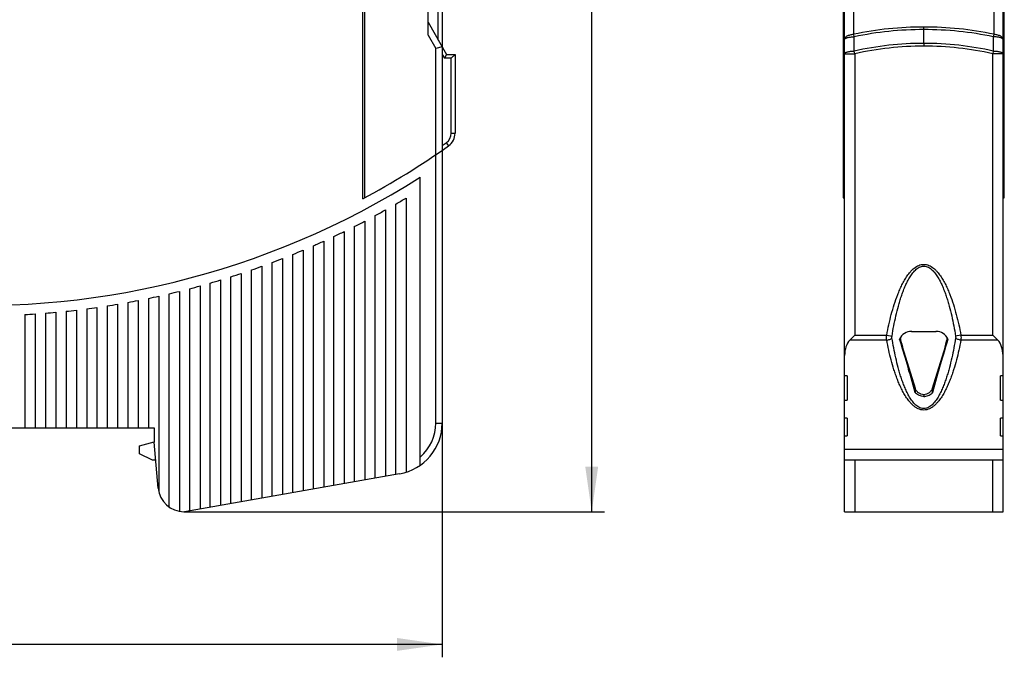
# Model space of a CAD drawing. Header units: millimetres. Extents: x 0 to 420, y 0 to 297.
# Tile 10 of 44: x 84 to 161, y 149 to 199. Entities that reach past the tile are written whole.
import ezdxf

# ---------------------------------------------------------------- set-up
doc = ezdxf.new("R2010")
doc.units = ezdxf.units.MM
doc.header["$LTSCALE"] = 23.1
doc.layers.get('0').update_dxf_attribs({"linetype": 'CONTINUOUS'})
doc.layers.add('T-PM12-T0X-00-LOADDXF_DIMENSION', color=7, linetype='CONTINUOUS')
doc.layers.add('T-PM12-T0X-LDXF_CONTINUOUS_LINE', color=7, linetype='CONTINUOUS')
doc.styles.get("Standard").update_dxf_attribs({"font": 'txt', "width": 0.8})
doc.dimstyles.new('DIMSTYLE_1', dxfattribs={"dimtxt": 2.5, "dimasz": 3.5, "dimexe": 1, "dimexo": 0, "dimtad": 1, "dimdec": 3, "dimdsep": 46, "dimtxsty": 'Standard', "dimblk": '_FILLED', "dimblk1": '_FILLED', "dimblk2": '_FILLED', "dimcen": 0.09, "dimclrt": 5, "dimadec": 0, "dimazin": 0, "dimtp": 0.3, "dimtm": 0.3, "dimtfac": 1, "dimtdec": 3, "dimtofl": 0, "dimtmove": 0, "dimatfit": 3, "dimldrblk": '_FILLED', "dimfxl": 1, "dimtolj": 1, "dimarcsym": 0})

# ---------------------------------------------------------------- blocks, each defined once
blk = doc.blocks.new('_FILLED')
at = {"color": 0, "linetype": 'ByBlock'}
blk.add_solid([(0, 0), (-1, 0.143), (-1, -0.143)], dxfattribs=at)
blk = doc.blocks.new('*D1')
at = {"layer": 'T-PM12-T0X-00-LOADDXF_DIMENSION', "color": 2, "linetype": 'Continuous'}
for p, q in [((116.92, 167.349), (116.92, 149.164)), ((36.92, 160.466), (36.92, 149.164)), ((36.92, 150.164), (76.92, 150.164)), ((116.92, 150.164), (76.92, 150.164))]:
    blk.add_line(p, q, dxfattribs=at)
at = {"layer": 'T-PM12-T0X-00-LOADDXF_DIMENSION', "color": 2, "linetype": 'Continuous', "xscale": 3.5, "yscale": 3.5, "zscale": 3.5, "rotation": 180}
blk.add_blockref('_FILLED', (36.92, 150.164), dxfattribs=at)
at = {"layer": 'T-PM12-T0X-00-LOADDXF_DIMENSION', "color": 2, "linetype": 'Continuous', "xscale": 3.5, "yscale": 3.5, "zscale": 3.5}
blk.add_blockref('_FILLED', (116.92, 150.164), dxfattribs=at)
at = {"layer": 'T-PM12-T0X-00-LOADDXF_DIMENSION', "color": 5, "linetype": 'Continuous', "insert": (76.92, 153.289), "char_height": 2.5, "width": 5.89286, "attachment_point": 2, "line_spacing_factor": 0.9}
blk.add_mtext('80', dxfattribs=at)
blk = doc.blocks.new('*D2')
at = {"layer": 'T-PM12-T0X-00-LOADDXF_DIMENSION', "color": 2, "linetype": 'Continuous'}
for p, q in [((116.42, 258.966), (127.903, 258.966)), ((127.903, 258.966), (129.528, 258.966)), ((128.528, 258.966), (128.528, 209.716)), ((128.528, 160.466), (128.528, 209.716)), ((96.92, 160.466), (127.903, 160.466)), ((127.903, 160.466), (129.528, 160.466))]:
    blk.add_line(p, q, dxfattribs=at)
at = {"layer": 'T-PM12-T0X-00-LOADDXF_DIMENSION', "color": 2, "linetype": 'Continuous', "xscale": 3.5, "yscale": 3.5, "zscale": 3.5}
for p, rotation in [((128.528, 258.966), 90), ((128.528, 160.466), 270)]:
    blk.add_blockref('_FILLED', p, dxfattribs=dict(at, rotation=rotation))
at = {"layer": 'T-PM12-T0X-00-LOADDXF_DIMENSION', "color": 5, "linetype": 'Continuous', "insert": (125.403, 209.716), "char_height": 2.5, "width": 8.83929, "attachment_point": 2, "rotation": 90, "line_spacing_factor": 0.9}
blk.add_mtext(' 99', dxfattribs=at)

msp = doc.modelspace()

# ---------------------------------------------------------------- linework, layer by layer
at = {"layer": 'T-PM12-T0X-LDXF_CONTINUOUS_LINE', "color": 7, "linetype": 'Continuous'}
for p, q in [((148.1587, 160.466), (148.1587, 257.321)), ((160.4587, 160.466), (160.4587, 257.321)), ((110.7471, 184.7471), (110.7471, 255.9244)), ((110.9203, 184.8401), (110.9203, 255.7953)), ((148.0587, 255.7953), (148.0587, 184.8401)), ((160.5587, 184.8401), (160.5587, 255.7953)), ((115.8203, 197.466), (115.8203, 254.9827)), ((116.9203, 235.7), (116.9203, 167.349)), ((115.8203, 198.466), (117.2637, 195.966)), ((116.9203, 196.5608), (116.4203, 196.4268)), ((154.3086, 196.8205), (154.3087, 196.6079)), ((117.2637, 195.966), (117.0905, 195.666)), ((117.2637, 195.966), (117.9203, 195.966)), ((117.9203, 195.966), (117.6203, 195.666)), ((117.9203, 195.966), (117.9203, 189.8463)), ((115.2203, 164.0764), (115.2203, 186.4335)), ((113.3203, 163.3578), (113.3203, 184.3476)), ((114.1203, 184.8171), (114.1203, 163.5332)), ((111.7203, 163.0757), (111.7203, 183.4538)), ((112.5203, 183.8932), (112.5203, 163.2167)), ((110.9203, 183.0288), (110.9203, 162.9346)), ((109.3203, 182.221), (109.3203, 162.6525)), ((110.1203, 162.7936), (110.1203, 182.618)), ((107.7203, 181.4677), (107.7203, 162.3704)), ((108.5203, 162.5114), (108.5203, 181.8377)), ((105.3203, 161.9472), (105.3203, 180.4354)), ((106.1203, 180.7668), (106.1203, 162.0882)), ((106.9203, 162.2293), (106.9203, 181.1108)), ((103.7203, 161.6651), (103.7203, 179.8096)), ((104.5203, 180.1164), (104.5203, 161.8061)), ((101.3203, 178.9609), (101.3203, 161.2419)), ((102.1203, 161.3829), (102.1203, 179.2321)), ((102.9203, 179.5149), (102.9203, 161.524)), ((98.9203, 160.8187), (98.9203, 178.2162)), ((99.7203, 178.4531), (99.7203, 160.9598)), ((100.5203, 161.1008), (100.5203, 178.7013)), ((95.7203, 160.8333), (95.7203, 177.3788)), ((96.5203, 177.5718), (96.5203, 160.4978)), ((97.3203, 160.5366), (97.3203, 177.7757)), ((98.1203, 177.9904), (98.1203, 160.6776)), ((92.5203, 176.7128), (92.5203, 166.966)), ((93.3203, 176.8635), (93.3203, 166.966)), ((94.1203, 177.0247), (94.1203, 166.966)), ((94.9203, 177.1965), (94.9203, 162.0446)), ((85.3203, 175.8156), (85.3203, 166.966)), ((86.1203, 175.875), (86.1203, 166.966)), ((86.9203, 175.9444), (86.9203, 166.966)), ((87.7203, 176.0238), (87.7203, 166.966)), ((88.5203, 176.1133), (88.5203, 166.966)), ((89.3203, 176.2128), (89.3203, 166.966)), ((90.1203, 176.3224), (90.1203, 166.966)), ((90.9203, 176.4423), (90.9203, 166.966)), ((91.7203, 176.5724), (91.7203, 166.966)), ((84.5203, 175.7661), (84.5203, 166.966)), ((153.3518, 174.466), (155.2657, 174.466)), ((148.9587, 174.1804), (148.5587, 173.7804)), ((160.0587, 173.7804), (159.6587, 174.1804)), ((153.6598, 170.0173), (152.6546, 173.266)), ((155.9628, 173.266), (154.9577, 170.0173)), ((148.3587, 171.0215), (148.1587, 171.0215)), ((148.3587, 171.0215), (148.3587, 169.1163)), ((160.4587, 171.0215), (160.2587, 171.0215)), ((160.2587, 169.1163), (160.2587, 171.0215)), ((148.1587, 169.1163), (148.3587, 169.1163)), ((154.3087, 169.5392), (154.3087, 169.4132)), ((160.2587, 169.1163), (160.4587, 169.1163)), ((148.3587, 167.7307), (148.1587, 167.7307)), ((148.3587, 167.7307), (148.3587, 166.345)), ((160.4587, 167.7307), (160.2587, 167.7307)), ((160.2587, 166.345), (160.2587, 167.7307)), ((61.1388, 166.966), (94.5703, 166.966)), ((94.5703, 166.966), (94.5703, 165.866)), ((93.4204, 165.591), (94.5703, 165.8991)), ((148.1587, 166.345), (148.3587, 166.345)), ((160.2587, 166.345), (160.4587, 166.345)), ((93.4204, 164.9662), (93.4204, 165.591)), ((94.883, 162.2917), (94.5703, 165.866)), ((160.4587, 165.3058), (148.1587, 165.3058)), ((94.4204, 164.466), (93.4204, 164.9662)), ((94.6928, 164.466), (94.4204, 164.466)), ((160.4587, 164.466), (148.1587, 164.466)), ((113.6149, 163.4097), (96.9203, 160.466)), ((96.8754, 160.466), (96.9203, 160.466)), ((148.1587, 160.466), (160.4587, 160.466))]:
    msp.add_line(p, q, dxfattribs=at)
at = {"layer": 'T-PM12-T0X-LDXF_CONTINUOUS_LINE', "color": 9, "linetype": 'Continuous'}
for p, q in [((148.8717, 197.528), (148.8717, 257.4075)), ((159.7457, 257.4075), (159.7457, 197.5281)), ((116.6203, 197.0804), (116.6203, 235.8952)), ((154.3086, 196.8202), (154.3086, 198.0884)), ((115.8203, 197.466), (116.4203, 196.4268)), ((148.9123, 197.3326), (148.8717, 197.5282)), ((148.9116, 196.2221), (148.9123, 197.3326)), ((159.7457, 197.5282), (159.7051, 197.3326)), ((159.7051, 197.3326), (159.7058, 196.2221)), ((116.4203, 167.349), (116.4203, 196.4268)), ((116.9203, 195.9608), (117.0905, 195.666)), ((148.1587, 196.0117), (148.9587, 196.0117)), ((148.9587, 196.0117), (148.9116, 196.2221)), ((148.9587, 196.0116), (148.9587, 174.1804)), ((159.7058, 196.2221), (159.6587, 196.0117)), ((160.4587, 196.0117), (159.6587, 196.0117)), ((159.6587, 174.1804), (159.6587, 196.0114)), ((117.6203, 195.666), (117.0905, 195.666)), ((117.6203, 189.8463), (117.6203, 195.666)), ((117.6203, 189.8463), (117.9203, 189.8463)), ((117.24, 189.1115), (117.4132, 188.8665)), ((151.4266, 173.7804), (148.5587, 173.7804)), ((148.9587, 174.1804), (151.4285, 174.1804)), ((151.4285, 174.1804), (151.84, 174.1021)), ((152.4581, 173.9147), (152.5363, 173.7151)), ((156.0812, 173.7151), (156.1594, 173.9147)), ((157.1889, 174.1804), (156.7775, 174.1021)), ((157.1889, 174.1804), (159.6587, 174.1804)), ((160.0587, 173.7804), (157.1908, 173.7804)), ((153.6598, 169.6866), (153.6598, 170.0173)), ((154.9577, 170.0173), (154.9577, 169.6866)), ((116.4203, 167.349), (116.9203, 167.349)), ((148.9587, 164.466), (148.9587, 160.466)), ((159.6587, 160.466), (159.6587, 164.466))]:
    msp.add_line(p, q, dxfattribs=at)
at = {"layer": 'T-PM12-T0X-LDXF_CONTINUOUS_LINE', "color": 7, "linetype": 'Continuous'}
for centre, radius, start, end in [((250.0409, 71.2771), 247.6448, 131.166943, 149.198264), ((80.9203, 240.466), 64, 228.628589, 302.407513), ((116.7203, 189.8463), 1.2, 305.269238, 360), ((80.9203, 240.466), 63.2, 298.160492, 305.269238), ((80.9203, 240.466), 64.8, 300, 300.820201), ((80.9203, 240.466), 64.8, 298.379448, 299.186523), ((80.9203, 240.466), 64.8, 296.783295, 297.578468), ((80.9203, 240.466), 64.8, 295.209286, 295.993655), ((80.9203, 240.466), 64.8, 293.65538, 294.42994), ((80.9203, 240.466), 64.8, 292.119725, 292.88538), ((80.9203, 240.466), 64.8, 290.600625, 291.358206), ((80.9203, 240.466), 64.8, 287.605966, 288.349635), ((80.9203, 240.466), 64.8, 289.096519, 289.84679), ((80.9203, 240.466), 64.8, 286.12762, 286.865347), ((80.9203, 240.466), 64.8, 283.202601, 283.930264), ((80.9203, 240.466), 64.8, 284.660226, 285.39263), ((80.9203, 240.466), 64.8, 280.312237, 281.032048), ((80.9203, 240.466), 64.8, 281.753626, 282.4771), ((80.9203, 240.466), 64.8, 273.184739, 273.89345), ((80.9203, 240.466), 64.8, 274.602758, 275.312775), ((80.9203, 240.466), 64.8, 276.02361, 276.735377), ((80.9203, 240.466), 64.8, 277.448191, 278.162165), ((80.9203, 240.466), 64.8, 278.877418, 279.594068), ((153.3518, 173.466), 1, 90, 156.443138), ((153.4142, 170.279), 4.1865, 90.942363, 91.788834), ((153.4422, 168.7848), 5.6809, 90.757185, 90.977163), ((155.1752, 168.7848), 5.6809, 89.02285, 89.242829), ((155.2657, 173.466), 1, 23.556862, 90), ((155.1969, 170.0148), 4.4508, 88.234727, 89.032446), ((154.6827, 170.867), 1.5619, 228.240483, 229.468164), ((153.9348, 170.867), 1.5619, 310.531754, 311.759518), ((112.9203, 167.349), 4, 280, 360), ((96.8754, 162.466), 2, 185, 270)]:
    msp.add_arc(centre, radius, start, end, dxfattribs=at)
at = {"layer": 'T-PM12-T0X-LDXF_CONTINUOUS_LINE', "color": 9, "linetype": 'Continuous'}
for centre, radius, start, end in [((250.0409, 71.2771), 247.3483, 131.192307, 149.308321), ((250.0409, 71.2771), 246.553, 131.192307, 149.308303), ((154.3212, 171.3144), 26.774, 90.026845, 101.743804), ((154.2933, 171.2804), 26.808, 78.264859, 89.967131), ((154.3202, 171.4371), 26.4539, 90.025058, 101.795867), ((154.2915, 171.3823), 26.5088, 78.216298, 89.963011), ((154.3295, 171.9934), 24.8271, 90.04802, 102.604746), ((154.3266, 172.1566), 24.4514, 90.04209, 102.68161), ((154.2954, 172.0499), 24.7703, 77.383507, 89.969351), ((154.2947, 172.2004), 24.4077, 77.304623, 89.967229), ((116.7203, 189.8463), 0.9, 305.269238, 360), ((80.9203, 240.466), 62.9, 304.913356, 305.269238), ((112.9203, 167.349), 3.5, 311.082333, 360)]:
    msp.add_arc(centre, radius, start, end, dxfattribs=at)
at = {"layer": 'T-PM12-T0X-LDXF_CONTINUOUS_LINE', "color": 7, "linetype": 'Continuous'}
for centre, major_axis, ratio, start_param, end_param in [((165.3792, 240.466), (0, 63.2), 0.5773503, -3.6361971, -3.633086), ((143.2382, 240.466), (0, 63.2), 0.5773503, -2.6500993, -2.6469882), ((148.9587, 172.5804), (0, 1.3856), 0.5773503, 0.5235988, 1.5707963), ((154.3087, 165.731), (-2.975, 11.1987), 0.0345431, -1.2175164, -0.7669452), ((152.6546, 173.666), (-0.1888, 0.7996), 0.1270167, 1.4794661, 2.0644195), ((154.3087, 165.731), (2.975, 11.1987), 0.0345431, 0.7669452, 1.2175164), ((155.9628, 173.666), (0.1888, 0.7996), 0.1270167, -2.0644195, -1.4794661), ((159.6587, 172.5804), (0, 1.3856), 0.5773503, -1.5707963, -0.5235988)]:
    msp.add_ellipse(centre, major_axis=major_axis, ratio=ratio, start_param=start_param, end_param=end_param, dxfattribs=at)
at = {"layer": 'T-PM12-T0X-LDXF_CONTINUOUS_LINE', "color": 9, "linetype": 'Continuous'}
for points, knots in [([(148.1587, 197.1223), (148.1587, 197.1347), (148.161, 197.16), (148.1749, 197.2109), (148.2108, 197.2736), (148.2772, 197.3404), (148.3654, 197.3995), (148.4726, 197.4494), (148.5955, 197.4886), (148.7302, 197.5159), (148.8239, 197.5255), (148.8717, 197.5282)], [0, 0, 0, 0, 0.04222, 0.0854189, 0.1778584, 0.2826485, 0.4019229, 0.5355308, 0.6817302, 0.8377137, 1, 1, 1, 1]), ([(148.1587, 197.1223), (148.1587, 197.129), (148.1614, 197.1433), (148.173, 197.1635), (148.1913, 197.1829), (148.2163, 197.2016), (148.2477, 197.2195), (148.3011, 197.2437), (148.3824, 197.2701), (148.4952, 197.2954), (148.6242, 197.315), (148.7651, 197.3279), (148.8625, 197.3318), (148.9123, 197.3326)], [0, 0, 0, 0, 0.0247609, 0.0522371, 0.0843852, 0.1223162, 0.1665479, 0.2172246, 0.3373097, 0.4801573, 0.6417002, 0.8168816, 1, 1, 1, 1]), ([(160.4587, 197.1223), (160.4587, 197.129), (160.456, 197.1433), (160.4445, 197.1635), (160.4261, 197.1829), (160.4011, 197.2016), (160.3697, 197.2195), (160.3164, 197.2437), (160.235, 197.2701), (160.1223, 197.2954), (159.9932, 197.315), (159.8523, 197.3279), (159.7549, 197.3318), (159.7051, 197.3326)], [0, 0, 0, 0, 0.0247613, 0.0522375, 0.0843855, 0.1223181, 0.1665517, 0.2172298, 0.3373182, 0.480167, 0.6417088, 0.8168856, 1, 1, 1, 1]), ([(159.7457, 197.5282), (159.7936, 197.5255), (159.8872, 197.5159), (160.0219, 197.4886), (160.1448, 197.4494), (160.252, 197.3995), (160.3402, 197.3404), (160.4067, 197.2736), (160.4425, 197.2109), (160.4564, 197.16), (160.4587, 197.1347), (160.4587, 197.1223)], [0, 0, 0, 0, 0.1622863, 0.3182698, 0.4644693, 0.5980771, 0.7173516, 0.8221416, 0.9145811, 0.95778, 1, 1, 1, 1]), ([(148.1587, 196.0117), (148.1587, 196.0184), (148.1614, 196.0327), (148.1729, 196.0529), (148.1913, 196.0723), (148.2163, 196.091), (148.2477, 196.109), (148.3009, 196.1331), (148.3822, 196.1596), (148.4948, 196.1849), (148.6238, 196.2045), (148.7645, 196.2174), (148.8618, 196.2213), (148.9116, 196.2221)], [0, 0, 0, 0, 0.0247829, 0.0522789, 0.0844412, 0.1223844, 0.1666253, 0.2173081, 0.3374009, 0.4802463, 0.6417693, 0.816913, 1, 1, 1, 1]), ([(159.7058, 196.2221), (159.7556, 196.2213), (159.8529, 196.2174), (159.9936, 196.2045), (160.1226, 196.1849), (160.2352, 196.1596), (160.3165, 196.1331), (160.3698, 196.109), (160.4012, 196.091), (160.4261, 196.0723), (160.4445, 196.0529), (160.456, 196.0327), (160.4587, 196.0184), (160.4587, 196.0117)], [0, 0, 0, 0, 0.183087, 0.3582307, 0.5197538, 0.6625991, 0.782692, 0.8333748, 0.8776156, 0.9155588, 0.9477211, 0.9752171, 1, 1, 1, 1]), ([(151.4285, 174.1804), (151.4793, 174.4472), (151.5888, 174.9793), (151.781, 175.7713), (152.0065, 176.5545), (152.2293, 177.1964), (152.4352, 177.6991), (152.6063, 178.069), (152.7975, 178.429), (153.0139, 178.7745), (153.2214, 179.0442), (153.4088, 179.2411), (153.5617, 179.376), (153.7285, 179.4936), (153.9099, 179.5875), (154.105, 179.6493), (154.3087, 179.6712), (154.5124, 179.6493), (154.7075, 179.5875), (154.889, 179.4936), (155.0557, 179.376), (155.2087, 179.2411), (155.396, 179.0442), (155.6035, 178.7745), (155.8199, 178.429), (156.0111, 178.069), (156.1822, 177.6991), (156.3881, 177.1964), (156.6109, 176.5545), (156.8364, 175.7713), (157.0286, 174.9793), (157.1382, 174.4472), (157.1889, 174.1804)], [0, 0, 0, 0, 0.0625143, 0.1250276, 0.1875389, 0.2500461, 0.2813028, 0.3125586, 0.3438125, 0.3750627, 0.4063043, 0.4219302, 0.437554, 0.4531744, 0.4687894, 0.4843974, 0.5, 0.5156026, 0.5312106, 0.5468256, 0.562446, 0.5780698, 0.5936957, 0.6249373, 0.6561875, 0.6874414, 0.7186972, 0.7499539, 0.8124611, 0.8749724, 0.9374857, 1, 1, 1, 1]), ([(151.84, 174.1021), (151.8831, 174.3635), (151.976, 174.8849), (152.139, 175.6618), (152.2984, 176.303), (152.4436, 176.8102), (152.5628, 177.1866), (152.6937, 177.5582), (152.8388, 177.9232), (153.0009, 178.2793), (153.1846, 178.6222), (153.3615, 178.8921), (153.5222, 179.0908), (153.6535, 179.2276), (153.7975, 179.3479), (153.9556, 179.4452), (154.1274, 179.5105), (154.3087, 179.5338), (154.4901, 179.5105), (154.6619, 179.4452), (154.8199, 179.3479), (154.9639, 179.2276), (155.0952, 179.0908), (155.256, 178.892), (155.4329, 178.6221), (155.6165, 178.2793), (155.7787, 177.9232), (155.9237, 177.5581), (156.0546, 177.1866), (156.1738, 176.8102), (156.319, 176.303), (156.4784, 175.6618), (156.6414, 174.8849), (156.7344, 174.3635), (156.7775, 174.1021)], [0, 0, 0, 0, 0.0636969, 0.1273119, 0.1908107, 0.2225034, 0.2541409, 0.2857111, 0.3171912, 0.3485476, 0.3797264, 0.4106354, 0.4259509, 0.441133, 0.456146, 0.4709549, 0.4855523, 0.5000022, 0.5144519, 0.5290488, 0.5438572, 0.5588695, 0.5740509, 0.5893657, 0.6202742, 0.6514531, 0.6828094, 0.7142894, 0.7458596, 0.777497, 0.8091896, 0.8726883, 0.9363033, 1, 1, 1, 1]), ([(151.4266, 173.7804), (151.422, 173.8446), (151.4183, 173.9781), (151.4236, 174.1115), (151.4285, 174.1804)], [0, 0, 0, 0, 0.4823771, 1, 1, 1, 1]), ([(151.4266, 173.7804), (151.4666, 173.7862), (151.5461, 173.8025), (151.6587, 173.8404), (151.7577, 173.8895), (151.8146, 173.9305), (151.8384, 173.9522)], [0, 0, 0, 0, 0.2683597, 0.5374202, 0.7865882, 1, 1, 1, 1]), ([(157.1908, 173.7804), (157.1413, 173.5233), (157.0346, 173.0099), (156.8479, 172.2449), (156.6657, 171.6131), (156.4997, 171.1127), (156.3635, 170.74), (156.2136, 170.3711), (156.0475, 170.0075), (155.8612, 169.6509), (155.6495, 169.3047), (155.4455, 169.0309), (155.2595, 168.827), (155.1051, 168.6838), (154.9338, 168.5556), (154.743, 168.4498), (154.5326, 168.3775), (154.3087, 168.3513), (154.0848, 168.3775), (153.8744, 168.4498), (153.6837, 168.5556), (153.5123, 168.6838), (153.358, 168.827), (153.172, 169.0309), (152.9679, 169.3047), (152.7562, 169.6509), (152.57, 170.0075), (152.4038, 170.3711), (152.2539, 170.74), (152.1177, 171.1127), (151.9518, 171.6131), (151.7695, 172.2449), (151.5828, 173.0099), (151.4761, 173.5233), (151.4266, 173.7804)], [0, 0, 0, 0, 0.0607877, 0.1216902, 0.1827544, 0.2133725, 0.2440653, 0.2748534, 0.3057669, 0.3368515, 0.3681802, 0.3998766, 0.4159369, 0.4321888, 0.4486879, 0.465493, 0.4826276, 0.5, 0.5173723, 0.5345069, 0.5513121, 0.5678111, 0.584063, 0.6001233, 0.6318198, 0.6631485, 0.6942331, 0.7251466, 0.7559347, 0.7866275, 0.8172456, 0.8783098, 0.9392123, 1, 1, 1, 1]), ([(151.8384, 173.9522), (151.8344, 173.9762), (151.8313, 174.0265), (151.8358, 174.0766), (151.84, 174.1021)], [0, 0, 0, 0, 0.4849543, 1, 1, 1, 1]), ([(156.7791, 173.9522), (156.737, 173.6944), (156.6464, 173.1799), (156.4879, 172.4122), (156.3331, 171.7774), (156.1923, 171.2739), (156.0766, 170.899), (155.9495, 170.5277), (155.8086, 170.1611), (155.6507, 169.8011), (155.4712, 169.4508), (155.2975, 169.1716), (155.1383, 168.962), (155.0063, 168.8145), (154.859, 168.6812), (154.6937, 168.5696), (154.5086, 168.4915), (154.3087, 168.4626), (154.1087, 168.4915), (153.9237, 168.5696), (153.7584, 168.6812), (153.6111, 168.8145), (153.4791, 168.962), (153.3199, 169.1716), (153.1462, 169.4508), (152.9667, 169.8011), (152.8088, 170.1611), (152.6679, 170.5277), (152.5408, 170.899), (152.4251, 171.2739), (152.2843, 171.7774), (152.1295, 172.4122), (151.971, 173.1799), (151.8804, 173.6944), (151.8384, 173.9522)], [0, 0, 0, 0, 0.0622723, 0.1245588, 0.1868655, 0.2180319, 0.2492066, 0.2803942, 0.311598, 0.3428236, 0.3740804, 0.4053833, 0.4210685, 0.43678, 0.4525259, 0.4683133, 0.4841436, 0.5000028, 0.5158616, 0.5316913, 0.5474777, 0.5632226, 0.5789333, 0.5946178, 0.6259203, 0.657177, 0.6884026, 0.7196062, 0.7507938, 0.7819685, 0.8131348, 0.8754414, 0.9377279, 1, 1, 1, 1]), ([(156.7775, 174.1021), (156.7817, 174.0766), (156.7862, 174.0265), (156.783, 173.9762), (156.7791, 173.9522)], [0, 0, 0, 0, 0.5150475, 1, 1, 1, 1]), ([(157.1908, 173.7804), (157.1508, 173.7862), (157.0713, 173.8025), (156.9587, 173.8404), (156.8597, 173.8896), (156.8028, 173.9305), (156.7791, 173.9522)], [0, 0, 0, 0, 0.2684943, 0.5375932, 0.7867035, 1, 1, 1, 1]), ([(157.1889, 174.1804), (157.1938, 174.1115), (157.1991, 173.9781), (157.1954, 173.8446), (157.1908, 173.7804)], [0, 0, 0, 0, 0.5176229, 1, 1, 1, 1])]:
    msp.add_open_spline(points, degree=3, knots=knots, dxfattribs=at)
at = {"layer": 'T-PM12-T0X-LDXF_CONTINUOUS_LINE', "color": 7, "linetype": 'Continuous'}
for points, knots in [([(152.5363, 173.7151), (152.5248, 173.7662), (152.5085, 173.8671), (152.5109, 173.97), (152.5186, 174.019)], [0, 0, 0, 0, 0.5133569, 1, 1, 1, 1]), ([(156.0989, 174.019), (156.1065, 173.97), (156.1089, 173.8671), (156.0926, 173.7662), (156.0812, 173.7151)], [0, 0, 0, 0, 0.4866436, 1, 1, 1, 1]), ([(154.3087, 169.5392), (154.2344, 169.5457), (154.0887, 169.5777), (153.9251, 169.6644), (153.8165, 169.7572), (153.7485, 169.8361), (153.695, 169.923), (153.6696, 169.9855), (153.6598, 170.0173)], [0, 0, 0, 0, 0.26265, 0.5180437, 0.6422937, 0.7638749, 0.8829674, 1, 1, 1, 1]), ([(154.9577, 170.0173), (154.9478, 169.9855), (154.9224, 169.923), (154.8689, 169.8361), (154.8009, 169.7572), (154.6923, 169.6644), (154.5288, 169.5777), (154.3831, 169.5457), (154.3087, 169.5392)], [0, 0, 0, 0, 0.1170326, 0.2361251, 0.3577063, 0.4819563, 0.73735, 1, 1, 1, 1]), ([(154.3087, 169.4132), (154.1955, 169.4132), (153.978, 169.46), (153.7664, 169.5954), (153.6676, 169.6798)], [0, 0, 0, 0, 0.52043, 1, 1, 1, 1]), ([(154.3087, 169.4132), (154.4219, 169.4132), (154.6395, 169.46), (154.851, 169.5954), (154.9498, 169.6798)], [0, 0, 0, 0, 0.5204314, 1, 1, 1, 1])]:
    msp.add_open_spline(points, degree=3, knots=knots, dxfattribs=at)

# ---------------------------------------------------------------- dimensions: what is measured, and where the dimension line sits
at = {"layer": 'T-PM12-T0X-00-LOADDXF_DIMENSION', "color": 2, "linetype": 'Continuous'}
dim = msp.add_linear_dim(base=(128.5279, 258.966), p1=(96.9203, 160.466), p2=(116.4203, 258.966), angle=90, text=' 99', dimstyle='DIMSTYLE_1', dxfattribs=at)
dim.commit()
dim.dimension.update_dxf_attribs({"geometry": '*D2', "text_midpoint": (128.5279, 210.341), "dimtype": 160})
dim = msp.add_linear_dim(base=(36.9203, 150.1638), p1=(116.9203, 167.349), p2=(36.9203, 160.466), angle=180, dimstyle='DIMSTYLE_1', dxfattribs=at)
dim.commit()
dim.dimension.update_dxf_attribs({"geometry": '*D1', "text_midpoint": (76.5632, 150.1638), "dimtype": 160})

doc.saveas('drawing.dxf')
